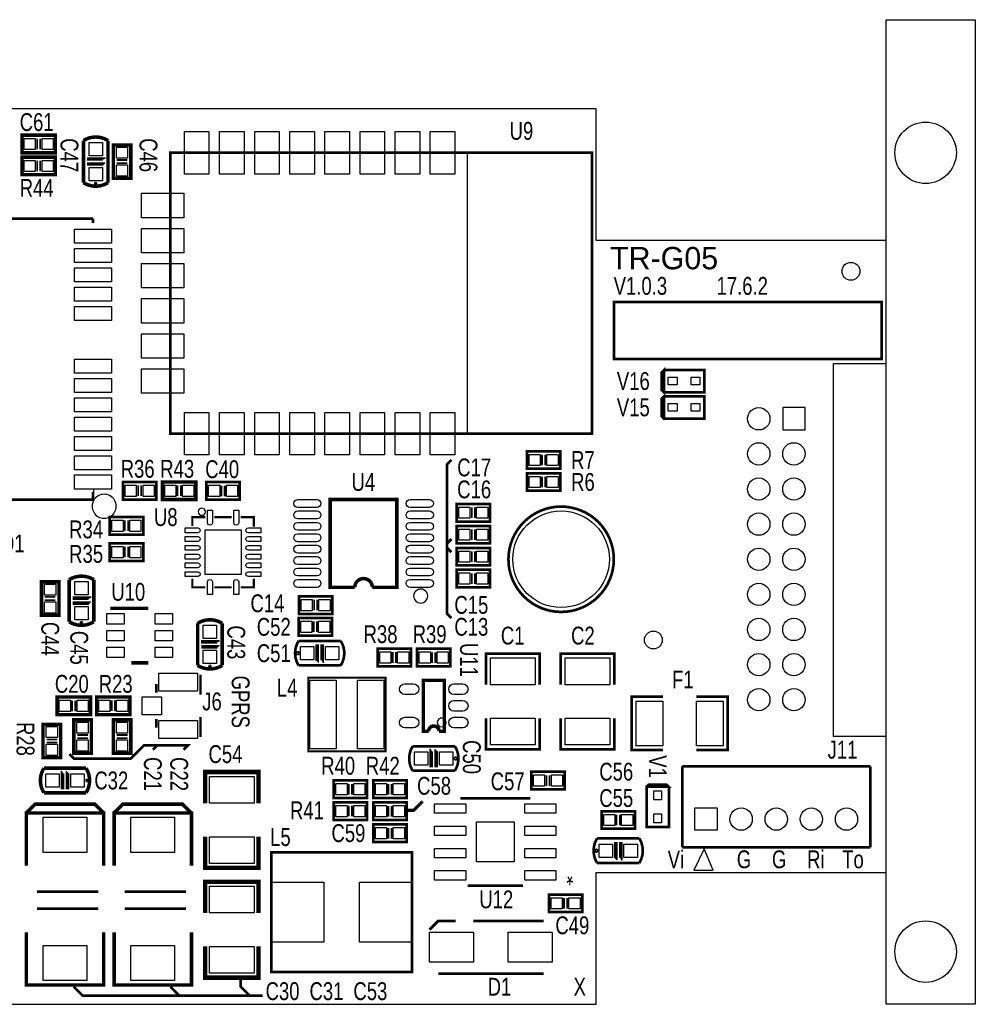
# Model space of a CAD drawing. Extents: x -712 to 3409, y 0 to 2208.
# Tile 2 of 2: x 1267 to 3409, y 0 to 2208. Entities that reach past the tile are written whole.
import ezdxf
from ezdxf.enums import TextEntityAlignment as Align

# ---------------------------------------------------------------- set-up
doc = ezdxf.new("R2010")
doc.units = 0
for name, color, linetype in [('BG_OUTLINE', 254, 'CONTINUOUS'), ('BG_SILKSCREEN_TOP', 85, 'CONTINUOUS'), ('PG_SILKSCREEN_TOP', 85, 'CONTINUOUS'), ('PIN_TOP', 80, 'CONTINUOUS'), ('RD_SILKSCREEN_TOP', 142, 'CONTINUOUS')]:
    doc.layers.add(name, color=color, linetype=linetype)

msp = doc.modelspace()

# ---------------------------------------------------------------- linework, layer by layer
at = {"layer": 'BG_OUTLINE'}
for points in [[(3208.818, 2008), (3208.818, 2208), (3408.818, 2208), (3408.818, 492.15)], [(3208.818, 1417.392), (3208.818, 1712.682), (2559.18, 1712.682), (2559.18, 2007.972), (0, 2007.972), (0, 1998.129)], [(3408.818, 492.15), (3408.818, 0), (3208.818, 0), (3208.818, 2008)], [(3090.702, 600.423), (3090.702, 1437.078)], [(3090.702, 1437.078), (3208.818, 1437.078)], [(2559.055, 295.276), (3208.804, 295.276), (3208.818, 295.29), (3208.818, 659.481)], [(3208.818, 600.423), (3090.702, 600.423)], [(0, 0), (2559.055, 0), (2559.055, 295.276)]]:
    msp.add_lwpolyline(points, dxfattribs=at)
at = {"layer": 'BG_SILKSCREEN_TOP'}
for points, const_width in [([(2598.552, 1574.88), (2598.552, 1446.921), (3198.975, 1446.921), (3198.975, 1574.88), (2598.552, 1574.88)], 6), ([(2234.361, 1220.532), (2224.518, 1210.689), (2224.518, 876.027), (2234.361, 866.184)], 6), ([(2224.518, 1033.515), (2234.361, 1043.358)], 6), ([(2224.518, 1023.672), (2234.361, 1013.829)], 6), ([(1378.02, 561.051), (1387.863, 551.208), (1515.822, 551.208), (1545.351, 580.737), (1643.781, 580.737), (1633.938, 570.894)], 6), ([(1574.88, 580.737), (1565.037, 570.894)], 6), ([(2170, 455), (2150, 435), (2135, 435)], 7), ([(1781.583, 19.686), (1761.897, 39.372), (1761.897, 59.058)], 6), ([(1811.112, 19.686), (1407.549, 19.686), (1387.863, 39.372)], 6), ([(1643.781, 19.686), (1624.095, 19.686), (1604.409, 39.372)], 6)]:
    msp.add_lwpolyline(points, dxfattribs=dict(at, const_width=const_width))
at = {"layer": 'PG_SILKSCREEN_TOP'}
for points, const_width in [([(1271.717, 1909.543), (1346.521, 1909.543), (1346.521, 1948.913), (1271.717, 1948.913), (1271.717, 1909.543)], 7.874), ([(1305.576, 1917.417), (1305.576, 1941.433)], 3.937), ([(1312.662, 1917.417), (1312.662, 1941.433)], 3.937), ([(1409.409, 1842.563), (1409.409, 1936.965)], 7.902), ([(1464.606, 1842.563), (1464.606, 1936.965)], 7.902), ([(1515.748, 1852.362), (1515.748, 1927.165), (1476.378, 1927.165), (1476.378, 1852.362), (1515.748, 1852.362)], 7.874), ([(1271.717, 1860.328), (1346.521, 1860.328), (1346.521, 1899.698), (1271.717, 1899.698), (1271.717, 1860.328)], 7.874), ([(1417.307, 1895.465), (1455.909, 1895.465), (1456.008, 1895.264)], 7.902), ([(1604.331, 1909.449), (1604.331, 1279.528), (2549.213, 1279.528), (2549.213, 1909.449), (1604.331, 1909.449)], 6), ([(1305.576, 1868.202), (1305.576, 1892.218)], 3.937), ([(1312.662, 1868.202), (1312.662, 1892.218)], 3.937), ([(1417.409, 1884.264), (1456.008, 1884.264), (1456.106, 1884.165)], 7.902), ([(1507.874, 1893.307), (1483.858, 1893.307)], 3.937), ([(1507.874, 1886.22), (1483.858, 1886.22)], 3.937), ([(1431.102, 1761.811), (950.787, 1761.811), (950.787, 1751.85), (950.945, 1751.85)], 6), ([(1430.945, 1761.85), (1430.945, 1751.85)], 6), ([(2711.04, 1422.706), (2801.04, 1422.706), (2801.04, 1372.706), (2711.04, 1372.706), (2711.04, 1422.706), (2706.04, 1417.706), (2706.04, 1377.706), (2711.04, 1372.706)], 6), ([(2711.04, 1363.648), (2801.04, 1363.648), (2801.04, 1313.648), (2711.04, 1313.648), (2711.04, 1363.648), (2706.04, 1358.648), (2706.04, 1318.648), (2711.04, 1313.648)], 6), ([(2403.663, 1200.847), (2478.466, 1200.847), (2478.466, 1240.217), (2403.663, 1240.217), (2403.663, 1200.847)], 6), ([(2437.522, 1208.721), (2437.522, 1232.737)], 3.937), ([(2444.608, 1208.721), (2444.608, 1232.737)], 3.937), ([(2403.663, 1151.632), (2478.466, 1151.632), (2478.466, 1191.002), (2403.663, 1191.002), (2403.663, 1151.632)], 6), ([(1498.106, 1131.946), (1572.909, 1131.946), (1572.909, 1171.316), (1498.106, 1171.316), (1498.106, 1131.946)], 6), ([(1586.693, 1131.946), (1661.497, 1131.946), (1661.497, 1171.316), (1586.693, 1171.316), (1586.693, 1131.946)], 7.874), ([(1759.843, 1171.259), (1685.04, 1171.259), (1685.04, 1131.889), (1759.843, 1131.889), (1759.843, 1171.259)], 6), ([(2437.522, 1159.506), (2437.522, 1183.522)], 3.937), ([(2444.608, 1159.506), (2444.608, 1183.522)], 3.937), ([(1430.945, 1151.85), (1431.102, 1151.85), (1431.102, 1131.89), (950.787, 1131.89), (950.787, 1151.85), (950.945, 1151.85)], 6), ([(1531.964, 1139.82), (1531.964, 1163.835)], 3.937), ([(1539.05, 1139.82), (1539.05, 1163.835)], 3.937), ([(1620.552, 1139.82), (1620.552, 1163.836)], 3.937), ([(1627.638, 1139.82), (1627.638, 1163.836)], 3.937), ([(1718.898, 1163.385), (1718.898, 1139.37)], 3.937), ([(1725.985, 1163.385), (1725.985, 1139.37)], 3.937), ([(2017.717, 935.039), (1962.598, 935.039), (1962.598, 1131.89), (2112.205, 1131.89), (2112.205, 935.039), (2057.087, 935.039)], 7.874), ([(2246.064, 1082.677), (2320.867, 1082.677), (2320.867, 1122.047), (2246.064, 1122.047), (2246.064, 1082.677)], 6), ([(2279.922, 1090.551), (2279.922, 1114.567)], 3.937), ([(2287.009, 1090.551), (2287.009, 1114.567)], 3.937), ([(1468.577, 1053.202), (1543.38, 1053.202), (1543.38, 1092.572), (1468.577, 1092.572), (1468.577, 1053.202)], 6), ([(1502.435, 1061.076), (1502.435, 1085.092)], 3.937), ([(1509.521, 1061.076), (1509.521, 1085.092)], 3.937), ([(1653.543, 1072.834), (1653.543, 1092.519), (1683.071, 1092.519)], 4.921), ([(1742.126, 1092.519), (1702.756, 1092.519)], 4.921), ([(1791.339, 1070.866), (1791.339, 1092.519), (1761.811, 1092.519)], 4.921), ([(2246.064, 1033.465), (2320.867, 1033.465), (2320.867, 1072.835), (2246.064, 1072.835), (2246.064, 1033.465)], 6), ([(2279.922, 1041.339), (2279.922, 1065.354)], 3.937), ([(2287.009, 1041.339), (2287.009, 1065.354)], 3.937), ([(1468.577, 994.143), (1543.38, 994.143), (1543.38, 1033.514), (1468.577, 1033.514), (1468.577, 994.143)], 6), ([(1502.435, 1002.018), (1502.435, 1026.033)], 3.937), ([(1509.521, 1002.018), (1509.521, 1026.033)], 3.937), ([(2246.064, 984.252), (2320.867, 984.252), (2320.867, 1023.622), (2246.064, 1023.622), (2246.064, 984.252)], 6), ([(2279.922, 992.126), (2279.922, 1016.142)], 3.937), ([(2287.009, 992.126), (2287.009, 1016.142)], 3.937), ([(2320.867, 974.409), (2246.064, 974.409), (2246.064, 935.039), (2320.867, 935.039), (2320.867, 974.409)], 6), ([(1354.685, 872.599), (1354.685, 947.402), (1315.315, 947.402), (1315.315, 872.599), (1354.685, 872.599)], 7.874), ([(1377.402, 857.799), (1377.402, 952.201)], 7.902), ([(1432.599, 857.799), (1432.599, 952.201)], 7.902), ([(1683.071, 935.039), (1653.543, 935.039), (1653.543, 954.724)], 4.921), ([(1791.339, 954.724), (1791.339, 935.039), (1761.811, 935.039)], 4.921), ([(2279.922, 966.535), (2279.922, 942.52)], 3.937), ([(2287.009, 966.535), (2287.009, 942.52)], 3.937), ([(1742.126, 935.039), (1702.756, 935.039)], 4.921), ([(1346.811, 913.544), (1322.796, 913.544)], 3.937), ([(1346.811, 906.457), (1322.796, 906.457)], 3.937), ([(1385.3, 910.701), (1423.902, 910.701), (1424.001, 910.5)], 7.902), ([(1892.598, 875.315), (1967.402, 875.315), (1967.402, 914.685), (1892.598, 914.685), (1892.598, 875.315)], 6), ([(1926.457, 883.189), (1926.457, 907.205)], 3.937), ([(1933.543, 883.189), (1933.543, 907.205)], 3.937), ([(1385.402, 899.5), (1424.001, 899.5), (1424.099, 899.401)], 7.902), ([(1469.562, 887.837), (1555.192, 887.837)], 7.874), ([(1891.732, 826.772), (1966.535, 826.772), (1966.535, 866.142), (1891.732, 866.142), (1891.732, 826.772)], 6), ([(1665.397, 759.926), (1665.397, 854.327)], 7.902), ([(1720.594, 759.926), (1720.594, 854.327)], 7.902), ([(1925.591, 834.646), (1925.591, 858.661)], 3.937), ([(1932.677, 834.646), (1932.677, 858.661)], 3.937), ([(1891.87, 815.038), (1986.272, 815.038)], 6), ([(1673.295, 812.827), (1711.897, 812.827), (1711.996, 812.627)], 7.902), ([(1673.397, 801.627), (1711.996, 801.627), (1712.094, 801.528)], 7.902), ([(1933.571, 807.038), (1933.571, 768.44), (1933.472, 768.341)], 7.902), ([(1944.772, 807.14), (1944.772, 768.538), (1944.571, 768.44)], 7.902), ([(2068.898, 757.874), (2143.701, 757.874), (2143.701, 797.244), (2068.898, 797.244), (2068.898, 757.874)], 6), ([(2232.283, 797.244), (2157.48, 797.244), (2157.48, 757.874), (2232.283, 757.874), (2232.283, 797.244)], 6), ([(2102.756, 765.748), (2102.756, 789.764)], 3.937), ([(2109.843, 765.748), (2109.843, 789.764)], 3.937), ([(2191.339, 789.37), (2191.339, 765.354)], 3.937), ([(2198.425, 789.37), (2198.425, 765.354)], 3.937), ([(2312.047, 716.634), (2312.047, 786.634), (2432.047, 786.634), (2432.047, 716.634)], 6), ([(2479.37, 716.634), (2479.37, 786.634), (2599.37, 786.634), (2599.37, 716.634)], 6), ([(1516.806, 765.789), (1555.192, 765.789)], 7.874), ([(1891.87, 759.841), (1986.272, 759.841)], 6), ([(1671.909, 694.291), (1671.909, 739.291)], 5.906), ([(2086.614, 732.677), (1913.386, 732.677), (1913.386, 567.323), (2086.614, 567.323), (2086.614, 732.677)], 4.724), ([(2183.071, 612.205), (2171.26, 612.205), (2171.26, 726.378), (2218.504, 726.378), (2218.504, 612.205), (2206.693, 612.205)], 7.874), ([(1572.696, 718.504), (1572.696, 698.819)], 5.906), ([(1425.197, 688.976), (1350.394, 688.976), (1350.394, 649.606), (1425.197, 649.606), (1425.197, 688.976)], 7.874), ([(1438.976, 649.606), (1513.78, 649.606), (1513.78, 688.976), (1438.976, 688.976), (1438.976, 649.606)], 7.874), ([(2708.697, 569.952), (2638.697, 569.952), (2638.697, 689.952), (2708.697, 689.952)], 6), ([(2783.697, 689.952), (2853.697, 689.952), (2853.697, 569.952), (2783.697, 569.952)], 6), ([(1384.252, 681.102), (1384.252, 657.087)], 3.937), ([(1391.339, 681.102), (1391.339, 657.087)], 3.937), ([(1472.835, 657.48), (1472.835, 681.496)], 3.937), ([(1479.921, 657.48), (1479.921, 681.496)], 3.937), ([(1387.795, 637.795), (1387.795, 562.992), (1427.165, 562.992), (1427.165, 637.795), (1387.795, 637.795)], 7.874), ([(1476.378, 637.795), (1476.378, 562.992), (1515.748, 562.992), (1515.748, 637.795), (1476.378, 637.795)], 7.874), ([(1572.696, 620.078), (1572.696, 639.763)], 5.906), ([(1671.909, 599.291), (1671.909, 644.291)], 5.906), ([(2432.047, 641.634), (2432.047, 571.634), (2312.047, 571.634), (2312.047, 641.634)], 6), ([(2599.37, 641.634), (2599.37, 571.634), (2479.37, 571.634), (2479.37, 641.634)], 6), ([(1318.898, 627.953), (1318.898, 553.15), (1358.268, 553.15), (1358.268, 627.953), (1318.898, 627.953)], 7.874), ([(1395.669, 603.937), (1419.685, 603.937)], 3.937), ([(1395.669, 596.85), (1419.685, 596.85)], 3.937), ([(1484.252, 603.937), (1508.268, 603.937)], 3.937), ([(1484.252, 596.85), (1508.268, 596.85)], 3.937), ([(1326.772, 594.094), (1350.787, 594.094)], 3.937), ([(1326.772, 587.008), (1350.787, 587.008)], 3.937), ([(2242.083, 578.78), (2147.681, 578.78)], 6), ([(2189.181, 531.48), (2189.181, 570.083), (2189.382, 570.181)], 7.902), ([(2200.382, 531.583), (2200.382, 570.181), (2200.48, 570.28)], 7.902), ([(1415.311, 529.567), (1320.909, 529.567)], 7.902), ([(2751.969, 533.465), (2751.969, 352.362)], 6), ([(3173.228, 533.465), (2751.969, 533.465)], 6), ([(3173.228, 352.362), (3173.228, 533.465)], 6), ([(1362.409, 482.268), (1362.409, 520.87), (1362.61, 520.969)], 7.902), ([(1373.61, 482.37), (1373.61, 520.969), (1373.709, 521.067)], 7.902), ([(1682.126, 450.886), (1682.126, 520.886), (1802.126, 520.886), (1802.126, 450.886)], 10), ([(2242.083, 523.583), (2147.681, 523.583)], 6), ([(2488.31, 521.678), (2413.507, 521.678), (2413.507, 482.308), (2488.31, 482.308), (2488.31, 521.678)], 6), ([(2447.365, 513.804), (2447.365, 489.788)], 3.937), ([(2454.451, 513.804), (2454.451, 489.788)], 3.937), ([(2045.374, 501.992), (1970.571, 501.992), (1970.571, 462.622), (2045.374, 462.622), (2045.374, 501.992)], 6), ([(2004.429, 494.118), (2004.429, 470.102)], 3.937), ([(2011.515, 494.118), (2011.515, 470.102)], 3.937), ([(2133.961, 501.992), (2059.158, 501.992), (2059.158, 462.622), (2133.961, 462.622), (2133.961, 501.992)], 6), ([(2093.017, 494.118), (2093.017, 470.102)], 3.937), ([(2100.103, 494.118), (2100.103, 470.102)], 3.937), ([(2721.85, 487.913), (2721.85, 397.913), (2671.85, 397.913), (2671.85, 487.913), (2721.85, 487.913), (2716.85, 492.913), (2676.85, 492.913), (2671.85, 487.913)], 5.906), ([(1415.311, 474.37), (1320.909, 474.37)], 7.902), ([(2411.291, 462.191), (2254.291, 462.191)], 6), ([(2394.872, 462.191), (2270.71, 462.191)], 6), ([(1281.512, 429.122), (1301.209, 448.819), (1435.012, 448.819), (1454.709, 429.122)], 7.902), ([(1478.362, 429.122), (1498.059, 448.819), (1631.862, 448.819), (1651.559, 429.122)], 7.902), ([(1970.57, 413.407), (2045.373, 413.407), (2045.373, 452.777), (1970.57, 452.777), (1970.57, 413.407)], 6), ([(2004.428, 421.281), (2004.428, 445.296)], 3.937), ([(2011.515, 421.281), (2011.515, 445.296)], 3.937), ([(2133.961, 452.777), (2059.158, 452.777), (2059.158, 413.407), (2133.961, 413.407), (2133.961, 452.777)], 6), ([(2093.016, 444.903), (2093.016, 420.887)], 3.937), ([(2100.103, 444.903), (2100.103, 420.887)], 3.937), ([(1281.512, 311.02), (1281.512, 429.122), (1454.709, 429.122), (1454.709, 311.02)], 7.902), ([(1478.362, 311.02), (1478.362, 429.122), (1651.559, 429.122), (1651.559, 311.02)], 7.902), ([(2570.866, 393.701), (2645.669, 393.701), (2645.669, 433.071), (2570.866, 433.071), (2570.866, 393.701)], 6), ([(2604.724, 401.575), (2604.724, 425.591)], 3.937), ([(2611.811, 401.575), (2611.811, 425.591)], 3.937), ([(2133.96, 403.562), (2059.157, 403.562), (2059.157, 364.192), (2133.96, 364.192), (2133.96, 403.562)], 6), ([(2093.015, 395.688), (2093.015, 371.673)], 3.937), ([(2100.102, 395.688), (2100.102, 371.673)], 3.937), ([(1802.126, 375.886), (1802.126, 305.886), (1682.126, 305.886), (1682.126, 375.886)], 10), ([(2561.067, 372.087), (2655.469, 372.087)], 6), ([(2602.768, 364.087), (2602.768, 325.488), (2602.669, 325.39)], 7.902), ([(2613.969, 364.189), (2613.969, 325.587), (2613.768, 325.488)], 7.902), ([(2751.969, 352.362), (3173.228, 352.362)], 6), ([(2145.786, 340.605), (1830.786, 340.605), (1830.786, 72.801), (2145.786, 72.801), (2145.786, 340.605)], 6), ([(2561.067, 316.89), (2655.469, 316.89)], 6), ([(1682.126, 204.823), (1682.126, 274.823), (1802.126, 274.823), (1802.126, 204.823)], 10), ([(2270.71, 266.191), (2394.872, 266.191)], 6), ([(1442.512, 252.72), (1305.11, 252.72)], 6), ([(1639.362, 252.72), (1501.961, 252.72)], 6), ([(2527.68, 246.074), (2452.877, 246.074), (2452.877, 206.704), (2527.68, 206.704), (2527.68, 246.074)], 6), ([(2486.735, 238.2), (2486.735, 214.185)], 3.937), ([(2493.822, 238.2), (2493.822, 214.185)], 3.937), ([(1442.512, 214.52), (1305.11, 214.52)], 6), ([(1639.362, 214.52), (1501.961, 214.52)], 6), ([(2244.208, 187.014), (2204.838, 187.014), (2185.153, 167.329)], 6), ([(2441.058, 187.014), (2283.578, 187.014)], 6), ([(1454.709, 161.421), (1454.709, 43.319), (1281.512, 43.319), (1281.512, 161.421)], 7.902), ([(1651.559, 161.421), (1651.559, 43.319), (1478.362, 43.319), (1478.362, 161.421)], 7.902), ([(1802.126, 129.823), (1802.126, 59.823), (1682.126, 59.823), (1682.126, 129.823)], 10), ([(2204.838, 68.904), (2441.058, 68.904)], 6)]:
    msp.add_lwpolyline(points, dxfattribs=dict(at, const_width=const_width))
for points, const_width in [([(1409.409, 1936.965, -0.286297), (1464.606, 1936.965)], 7.902), ([(1409.409, 1842.563, 0.286299), (1464.606, 1842.563)], 7.902), ([(1439.008, 1840.551, 1.000091), (1435.008, 1840.551, 0.999909), (1439.008, 1840.551)], 3.902), ([(2598.429, 998, 1), (2362.211, 998, 1), (2598.429, 998)], 6), ([(1377.402, 952.201, -0.286298), (1432.599, 952.201)], 7.902), ([(2017.717, 935.039, -1.000019), (2057.087, 935.039)], 7.874), ([(1377.402, 857.799, 0.286299), (1432.599, 857.799)], 7.902), ([(1665.397, 854.327, -0.286301), (1720.594, 854.327)], 7.902), ([(1407.001, 855.787, 1.000102), (1403, 855.787, 0.999898), (1407.001, 855.787)], 3.902), ([(1891.87, 815.038, 0.286299), (1891.87, 759.841)], 6), ([(1986.272, 815.038, -0.286298), (1986.272, 759.841)], 6), ([(1891.858, 787.44, 1.000037), (1887.859, 787.439, 0.999963), (1891.858, 787.44)], 6), ([(1665.397, 759.926, 0.286299), (1720.594, 759.926)], 7.902), ([(1694.996, 757.914, 1.000047), (1690.995, 757.914, 0.999953), (1694.996, 757.914)], 3.902), ([(2206.693, 612.205, 0.999977), (2183.071, 612.205)], 7.874), ([(2147.681, 523.583, -0.286299), (2147.681, 578.78)], 6), ([(2242.083, 523.583, 0.286298), (2242.083, 578.78)], 6), ([(2246.094, 551.181, 1.000051), (2242.095, 551.181, 0.999949), (2246.094, 551.181)], 6), ([(1320.909, 474.37, -0.286297), (1320.909, 529.567)], 7.902), ([(1415.311, 474.37, 0.286299), (1415.311, 529.567)], 7.902), ([(1419.323, 501.969, 1.000002), (1415.323, 501.968, 0.999998), (1419.323, 501.969)], 3.902), ([(2561.067, 372.087, 0.286299), (2561.067, 316.89)], 6), ([(2655.469, 372.087, -0.286297), (2655.469, 316.89)], 6), ([(2561.055, 344.488, 1.000094), (2557.055, 344.488, 0.999906), (2561.055, 344.488)], 6)]:
    msp.add_lwpolyline(points, format="xyb", dxfattribs=dict(at, const_width=const_width))
for points in [[(2549.213, 1909.449), (2269.685, 1909.449), (2269.685, 1279.528), (2549.213, 1279.528)], [(2777.559, 301.181), (2820.866, 301.181), (2801.181, 348.425)]]:
    msp.add_lwpolyline(points, close=True, dxfattribs=at)
for points in [[(1482.874, 1116.85, 1), (1429.0158, 1116.8508, 1)], [(1682.996, 1104.732, 1), (1666.7599, 1104.7316, 1)], [(2181.209, 915.399, 1), (2149.712, 915.3998, 1)], [(2222.441, 631.89, 1), (2202.7559, 631.8895, 1)]]:
    msp.add_lwpolyline(points, format="xyb", close=True, dxfattribs=at)
at = {"layer": 'PIN_TOP'}
for points in [[(1635.886, 1956.949), (1690.886, 1956.949), (1690.886, 1861.949), (1635.886, 1861.949)], [(1714.626, 1956.949), (1769.626, 1956.949), (1769.626, 1861.949), (1714.626, 1861.949)], [(1793.366, 1956.949), (1848.366, 1956.949), (1848.366, 1861.949), (1793.366, 1861.949)], [(1872.107, 1956.949), (1927.107, 1956.949), (1927.107, 1861.949), (1872.107, 1861.949)], [(1950.847, 1956.949), (2005.847, 1956.949), (2005.847, 1861.949), (1950.847, 1861.949)], [(2029.587, 1956.949), (2084.587, 1956.949), (2084.587, 1861.949), (2029.587, 1861.949)], [(2108.327, 1956.949), (2163.327, 1956.949), (2163.327, 1861.949), (2108.327, 1861.949)], [(2187.067, 1956.949), (2242.067, 1956.949), (2242.067, 1861.949), (2187.067, 1861.949)], [(1276.619, 1916.728), (1276.619, 1941.728), (1301.619, 1941.728), (1301.619, 1916.728)], [(1316.619, 1916.728), (1316.619, 1941.728), (1341.619, 1941.728), (1341.619, 1916.728)], [(1452.008, 1902.764), (1422.008, 1902.764), (1422.008, 1932.764), (1452.008, 1932.764)], [(1508.563, 1897.264), (1483.563, 1897.264), (1483.563, 1922.264), (1508.563, 1922.264)], [(1276.619, 1867.513), (1276.619, 1892.513), (1301.619, 1892.513), (1301.619, 1867.513)], [(1316.619, 1867.513), (1316.619, 1892.513), (1341.619, 1892.513), (1341.619, 1867.513)], [(1508.563, 1857.264), (1483.563, 1857.264), (1483.563, 1882.264), (1508.563, 1882.264)], [(1452.008, 1846.764), (1422.008, 1846.764), (1422.008, 1876.764), (1452.008, 1876.764)], [(1539.311, 1763.838), (1539.311, 1818.838), (1634.311, 1818.838), (1634.311, 1763.838)], [(1389.7635, 1738.189), (1472.4405, 1738.189), (1472.4405, 1706.693), (1389.7635, 1706.693)], [(1539.311, 1685.098), (1539.311, 1740.098), (1634.311, 1740.098), (1634.311, 1685.098)], [(1389.7635, 1694.881), (1472.4405, 1694.881), (1472.4405, 1663.385), (1389.7635, 1663.385)], [(1539.311, 1606.358), (1539.311, 1661.358), (1634.311, 1661.358), (1634.311, 1606.358)], [(1389.7635, 1651.574), (1472.4405, 1651.574), (1472.4405, 1620.078), (1389.7635, 1620.078)], [(1389.7635, 1608.267), (1472.4405, 1608.267), (1472.4405, 1576.771), (1389.7635, 1576.771)], [(1634.311, 1582.618), (1634.311, 1527.618), (1539.311, 1527.618), (1539.311, 1582.618)], [(1389.7635, 1564.96), (1472.4405, 1564.96), (1472.4405, 1533.464), (1389.7635, 1533.464)], [(1634.311, 1503.878), (1634.311, 1448.878), (1539.311, 1448.878), (1539.311, 1503.878)], [(1389.7635, 1446.85), (1472.4405, 1446.85), (1472.4405, 1415.354), (1389.7635, 1415.354)], [(1634.311, 1425.138), (1634.311, 1370.138), (1539.311, 1370.138), (1539.311, 1425.138)], [(1389.7635, 1403.543), (1472.4405, 1403.543), (1472.4405, 1372.047), (1389.7635, 1372.047)], [(2720.449, 1389.206), (2720.449, 1406.206), (2740.449, 1406.206), (2740.449, 1389.206)], [(2771.631, 1389.206), (2771.631, 1406.206), (2791.631, 1406.206), (2791.631, 1389.206)], [(1389.7635, 1360.236), (1472.4405, 1360.236), (1472.4405, 1328.74), (1389.7635, 1328.74)], [(2720.449, 1330.148), (2720.449, 1347.148), (2740.449, 1347.148), (2740.449, 1330.148)], [(2771.631, 1330.148), (2771.631, 1347.148), (2791.631, 1347.148), (2791.631, 1330.148)], [(1635.886, 1327.027), (1690.886, 1327.027), (1690.886, 1232.027), (1635.886, 1232.027)], [(1714.626, 1327.027), (1769.626, 1327.027), (1769.626, 1232.027), (1714.626, 1232.027)], [(1793.366, 1327.027), (1848.366, 1327.027), (1848.366, 1232.027), (1793.366, 1232.027)], [(1872.107, 1327.027), (1927.107, 1327.027), (1927.107, 1232.027), (1872.107, 1232.027)], [(1950.847, 1327.027), (2005.847, 1327.027), (2005.847, 1232.027), (1950.847, 1232.027)], [(2029.587, 1327.027), (2084.587, 1327.027), (2084.587, 1232.027), (2029.587, 1232.027)], [(2108.327, 1327.027), (2163.327, 1327.027), (2163.327, 1232.027), (2108.327, 1232.027)], [(2187.067, 1327.027), (2242.067, 1327.027), (2242.067, 1232.027), (2187.067, 1232.027)], [(3027.092, 1288), (3027.092, 1338), (2977.092, 1338), (2977.092, 1288)], [(1389.7635, 1316.929), (1472.4405, 1316.929), (1472.4405, 1285.433), (1389.7635, 1285.433)], [(1389.7635, 1273.622), (1472.4405, 1273.622), (1472.4405, 1242.126), (1389.7635, 1242.126)], [(1389.7635, 1230.315), (1472.4405, 1230.315), (1472.4405, 1198.819), (1389.7635, 1198.819)], [(2408.565, 1208.032), (2408.565, 1233.032), (2433.565, 1233.032), (2433.565, 1208.032)], [(2448.565, 1208.032), (2448.565, 1233.032), (2473.565, 1233.032), (2473.565, 1208.032)], [(1389.7635, 1187.007), (1472.4405, 1187.007), (1472.4405, 1155.511), (1389.7635, 1155.511)], [(2408.565, 1158.817), (2408.565, 1183.817), (2433.565, 1183.817), (2433.565, 1158.817)], [(2448.565, 1158.817), (2448.565, 1183.817), (2473.565, 1183.817), (2473.565, 1158.817)], [(1503.007, 1139.131), (1503.007, 1164.131), (1528.007, 1164.131), (1528.007, 1139.131)], [(1543.007, 1139.131), (1543.007, 1164.131), (1568.007, 1164.131), (1568.007, 1139.131)], [(1591.595, 1139.131), (1591.595, 1164.131), (1616.595, 1164.131), (1616.595, 1139.131)], [(1631.595, 1139.131), (1631.595, 1164.131), (1656.595, 1164.131), (1656.595, 1139.131)], [(1714.941, 1164.074), (1714.941, 1139.074), (1689.941, 1139.074), (1689.941, 1164.074)], [(1754.941, 1164.074), (1754.941, 1139.074), (1729.941, 1139.074), (1729.941, 1164.074)], [(2250.966, 1089.862), (2250.966, 1114.862), (2275.966, 1114.862), (2275.966, 1089.862)], [(2290.966, 1089.862), (2290.966, 1114.862), (2315.966, 1114.862), (2315.966, 1089.862)], [(1473.478, 1060.387), (1473.478, 1085.387), (1498.478, 1085.387), (1498.478, 1060.387)], [(1513.478, 1060.387), (1513.478, 1085.387), (1538.478, 1085.387), (1538.478, 1060.387)], [(1682.086, 963.582), (1682.086, 1063.976), (1762.795, 1063.976), (1762.795, 963.582)], [(2250.966, 1040.65), (2250.966, 1065.65), (2275.966, 1065.65), (2275.966, 1040.65)], [(2290.966, 1040.65), (2290.966, 1065.65), (2315.966, 1065.65), (2315.966, 1040.65)], [(1473.478, 1001.329), (1473.478, 1026.329), (1498.478, 1026.329), (1498.478, 1001.329)], [(1513.478, 1001.329), (1513.478, 1026.329), (1538.478, 1026.329), (1538.478, 1001.329)], [(2250.966, 991.437), (2250.966, 1016.437), (2275.966, 1016.437), (2275.966, 991.437)], [(2290.966, 991.437), (2290.966, 1016.437), (2315.966, 1016.437), (2315.966, 991.437)], [(2275.966, 967.224), (2275.966, 942.224), (2250.966, 942.224), (2250.966, 967.224)], [(2315.966, 967.224), (2315.966, 942.224), (2290.966, 942.224), (2290.966, 967.224)], [(1347.5, 917.501), (1322.5, 917.501), (1322.5, 942.501), (1347.5, 942.501)], [(1420.001, 918), (1390.001, 918), (1390.001, 948), (1420.001, 948)], [(1897.5, 882.5), (1897.5, 907.5), (1922.5, 907.5), (1922.5, 882.5)], [(1937.5, 882.5), (1937.5, 907.5), (1962.5, 907.5), (1962.5, 882.5)], [(1347.5, 877.501), (1322.5, 877.501), (1322.5, 902.501), (1347.5, 902.501)], [(1420.001, 862), (1390.001, 862), (1390.001, 892), (1420.001, 892)], [(1501.058, 852.404), (1461.688, 852.404), (1461.688, 876.026), (1501.058, 876.026)], [(1609.326, 852.404), (1569.956, 852.404), (1569.956, 876.026), (1609.326, 876.026)], [(1707.996, 820.127), (1677.996, 820.127), (1677.996, 850.127), (1707.996, 850.127)], [(1896.634, 833.957), (1896.634, 858.957), (1921.634, 858.957), (1921.634, 833.957)], [(1936.634, 833.957), (1936.634, 858.957), (1961.634, 858.957), (1961.634, 833.957)], [(1501.058, 815.002), (1461.688, 815.002), (1461.688, 838.624), (1501.058, 838.624)], [(1609.326, 815.002), (1569.956, 815.002), (1569.956, 838.624), (1609.326, 838.624)], [(1501.058, 777.6), (1461.688, 777.6), (1461.688, 801.222), (1501.058, 801.222)], [(1609.326, 777.6), (1569.956, 777.6), (1569.956, 801.222), (1609.326, 801.222)], [(1896.071, 772.44), (1896.071, 802.44), (1926.071, 802.44), (1926.071, 772.44)], [(1952.071, 772.44), (1952.071, 802.44), (1982.071, 802.44), (1982.071, 772.44)], [(1707.996, 764.127), (1677.996, 764.127), (1677.996, 794.127), (1707.996, 794.127)], [(2073.799, 765.059), (2073.799, 790.059), (2098.799, 790.059), (2098.799, 765.059)], [(2113.799, 765.059), (2113.799, 790.059), (2138.799, 790.059), (2138.799, 765.059)], [(2187.382, 790.059), (2187.382, 765.059), (2162.382, 765.059), (2162.382, 790.059)], [(2227.382, 790.059), (2227.382, 765.059), (2202.382, 765.059), (2202.382, 790.059)], [(2422.047, 716.634), (2322.047, 716.634), (2322.047, 776.634), (2422.047, 776.634)], [(2589.37, 716.634), (2489.37, 716.634), (2489.37, 776.634), (2589.37, 776.634)], [(1665.409, 742.441), (1665.409, 702.441), (1578.409, 702.441), (1578.409, 742.441)], [(1976.3775, 726.7715), (1976.3775, 573.2285), (1917.3225, 573.2285), (1917.3225, 726.7715)], [(2082.6775, 726.7715), (2082.6775, 573.2285), (2023.6225, 573.2285), (2023.6225, 726.7715)], [(1584.354, 689.291), (1584.354, 649.291), (1541.354, 649.291), (1541.354, 689.291)], [(1380.295, 681.791), (1380.295, 656.791), (1355.295, 656.791), (1355.295, 681.791)], [(1420.295, 681.791), (1420.295, 656.791), (1395.295, 656.791), (1395.295, 681.791)], [(1443.878, 656.791), (1443.878, 681.791), (1468.878, 681.791), (1468.878, 656.791)], [(1483.878, 656.791), (1483.878, 681.791), (1508.878, 681.791), (1508.878, 656.791)], [(2708.697, 679.952), (2708.697, 579.952), (2648.697, 579.952), (2648.697, 679.952)], [(2843.697, 679.952), (2843.697, 579.952), (2783.697, 579.952), (2783.697, 679.952)], [(2422.047, 581.634), (2322.047, 581.634), (2322.047, 641.634), (2422.047, 641.634)], [(2589.37, 581.634), (2489.37, 581.634), (2489.37, 641.634), (2589.37, 641.634)], [(1326.083, 623.051), (1351.083, 623.051), (1351.083, 598.051), (1326.083, 598.051)], [(1394.98, 632.894), (1419.98, 632.894), (1419.98, 607.894), (1394.98, 607.894)], [(1483.563, 632.894), (1508.563, 632.894), (1508.563, 607.894), (1483.563, 607.894)], [(1665.409, 636.141), (1665.409, 596.141), (1578.409, 596.141), (1578.409, 636.141)], [(1326.083, 583.051), (1351.083, 583.051), (1351.083, 558.051), (1326.083, 558.051)], [(1394.98, 592.894), (1419.98, 592.894), (1419.98, 567.894), (1394.98, 567.894)], [(1483.563, 592.894), (1508.563, 592.894), (1508.563, 567.894), (1483.563, 567.894)], [(2181.882, 566.181), (2181.882, 536.181), (2151.882, 536.181), (2151.882, 566.181)], [(2237.882, 566.181), (2237.882, 536.181), (2207.882, 536.181), (2207.882, 566.181)], [(1355.11, 516.969), (1355.11, 486.969), (1325.11, 486.969), (1325.11, 516.969)], [(1411.11, 516.969), (1411.11, 486.969), (1381.11, 486.969), (1381.11, 516.969)], [(1792.126, 450.886), (1692.126, 450.886), (1692.126, 510.886), (1792.126, 510.886)], [(2443.408, 514.493), (2443.408, 489.493), (2418.408, 489.493), (2418.408, 514.493)], [(2483.408, 514.493), (2483.408, 489.493), (2458.408, 489.493), (2458.408, 514.493)], [(2000.472, 494.807), (2000.472, 469.807), (1975.472, 469.807), (1975.472, 494.807)], [(2040.472, 494.807), (2040.472, 469.807), (2015.472, 469.807), (2015.472, 494.807)], [(2089.06, 494.807), (2089.06, 469.807), (2064.06, 469.807), (2064.06, 494.807)], [(2129.06, 494.807), (2129.06, 469.807), (2104.06, 469.807), (2104.06, 494.807)], [(2688.35, 478.504), (2705.35, 478.504), (2705.35, 458.504), (2688.35, 458.504)], [(1975.472, 420.592), (1975.472, 445.592), (2000.472, 445.592), (2000.472, 420.592)], [(2015.472, 420.592), (2015.472, 445.592), (2040.472, 445.592), (2040.472, 420.592)], [(2089.059, 445.592), (2089.059, 420.592), (2064.059, 420.592), (2064.059, 445.592)], [(2129.059, 445.592), (2129.059, 420.592), (2104.059, 420.592), (2104.059, 445.592)], [(2266.791, 449.691), (2266.791, 428.691), (2196.791, 428.691), (2196.791, 449.691)], [(2468.791, 449.691), (2468.791, 428.691), (2398.791, 428.691), (2398.791, 449.691)], [(2575.768, 400.886), (2575.768, 425.886), (2600.768, 425.886), (2600.768, 400.886)], [(2615.768, 400.886), (2615.768, 425.886), (2640.768, 425.886), (2640.768, 400.886)], [(2688.35, 427.322), (2705.35, 427.322), (2705.35, 407.322), (2688.35, 407.322)], [(2830.118, 390.354), (2780.118, 390.354), (2780.118, 440.354), (2830.118, 440.354)], [(1319.11, 419.421), (1417.11, 419.421), (1417.11, 340.421), (1319.11, 340.421)], [(1515.961, 419.421), (1613.961, 419.421), (1613.961, 340.421), (1515.961, 340.421)], [(2266.791, 399.691), (2266.791, 378.691), (2196.791, 378.691), (2196.791, 399.691)], [(2374.791, 409.191), (2374.791, 319.191), (2290.791, 319.191), (2290.791, 409.191)], [(2468.791, 399.691), (2468.791, 378.691), (2398.791, 378.691), (2398.791, 399.691)], [(1792.126, 315.886), (1692.126, 315.886), (1692.126, 375.886), (1792.126, 375.886)], [(2089.058, 396.377), (2089.058, 371.377), (2064.058, 371.377), (2064.058, 396.377)], [(2129.058, 396.377), (2129.058, 371.377), (2104.058, 371.377), (2104.058, 396.377)], [(2565.268, 329.488), (2565.268, 359.488), (2595.268, 359.488), (2595.268, 329.488)], [(2621.268, 329.488), (2621.268, 359.488), (2651.268, 359.488), (2651.268, 329.488)], [(2266.791, 349.691), (2266.791, 328.691), (2196.791, 328.691), (2196.791, 349.691)], [(2468.791, 349.691), (2468.791, 328.691), (2398.791, 328.691), (2398.791, 349.691)], [(2266.791, 299.691), (2266.791, 278.691), (2196.791, 278.691), (2196.791, 299.691)], [(2468.791, 299.691), (2468.791, 278.691), (2398.791, 278.691), (2398.791, 299.691)], [(1948.134, 274.203), (1948.134, 139.203), (1830.036, 139.203), (1830.036, 274.203)], [(2146.536, 274.203), (2146.536, 139.203), (2028.438, 139.203), (2028.438, 274.203)], [(1692.126, 264.823), (1792.126, 264.823), (1792.126, 204.823), (1692.126, 204.823)], [(2482.778, 238.889), (2482.778, 213.889), (2457.778, 213.889), (2457.778, 238.889)], [(2522.778, 238.889), (2522.778, 213.889), (2497.778, 213.889), (2497.778, 238.889)], [(2185.5465, 161.4235), (2283.9715, 161.4235), (2283.9715, 94.4945), (2185.5465, 94.4945)], [(2460.3495, 94.4945), (2361.9245, 94.4945), (2361.9245, 161.4235), (2460.3495, 161.4235)], [(1319.11, 132.019), (1417.11, 132.019), (1417.11, 53.019), (1319.11, 53.019)], [(1515.961, 132.019), (1613.961, 132.019), (1613.961, 53.019), (1515.961, 53.019)], [(1692.126, 129.823), (1792.126, 129.823), (1792.126, 69.823), (1692.126, 69.823)]]:
    msp.add_lwpolyline(points, close=True, dxfattribs=at)
for points in [[(1889.7685, 1131.8825), (1933.0675, 1131.8825, -1), (1933.0675, 1114.1815), (1889.7685, 1114.1815, -1)], [(2141.7365, 1131.8825), (2185.0355, 1131.8825, -1), (2185.0355, 1114.1815), (2141.7365, 1114.1815, -1)], [(1698.425, 1108.266), (1698.425, 1080.314, -1.000181), (1687.401, 1080.314), (1687.401, 1108.266)], [(1757.481, 1108.266), (1757.481, 1080.314, -1.000181), (1746.457, 1080.314), (1746.457, 1108.266)], [(1889.7685, 1106.2915), (1933.0675, 1106.2915, -1), (1933.0675, 1088.5905), (1889.7685, 1088.5905, -1)], [(2141.7365, 1106.2915), (2185.0355, 1106.2915, -1), (2185.0355, 1088.5905), (2141.7365, 1088.5905, -1)], [(1637.796, 1068.504), (1665.748, 1068.504, -1.000181), (1665.748, 1057.48), (1637.796, 1057.48)], [(1807.086, 1057.48), (1779.134, 1057.48, -1.000181), (1779.134, 1068.504), (1807.086, 1068.504)], [(1889.7685, 1080.7015), (1933.0675, 1080.7015, -1), (1933.0675, 1063.0005), (1889.7685, 1063.0005, -1)], [(2141.7365, 1080.7015), (2185.0355, 1080.7015, -1), (2185.0355, 1063.0005), (2141.7365, 1063.0005, -1)], [(1637.796, 1048.819), (1665.748, 1048.819, -1.000181), (1665.748, 1037.795), (1637.796, 1037.795)], [(1807.086, 1037.795), (1779.134, 1037.795, -1.000181), (1779.134, 1048.819), (1807.086, 1048.819)], [(1889.7685, 1055.1105), (1933.0675, 1055.1105, -1), (1933.0675, 1037.4095), (1889.7685, 1037.4095, -1)], [(2141.7365, 1055.1105), (2185.0355, 1055.1105, -1), (2185.0355, 1037.4095), (2141.7365, 1037.4095, -1)], [(1637.796, 1029.134), (1665.748, 1029.134, -1.000181), (1665.748, 1018.11), (1637.796, 1018.11)], [(1807.086, 1018.11), (1779.134, 1018.11, -1.000181), (1779.134, 1029.134), (1807.086, 1029.134)], [(1889.7685, 1029.5205), (1933.0675, 1029.5205, -1), (1933.0675, 1011.8195), (1889.7685, 1011.8195, -1)], [(2141.7365, 1029.5205), (2185.0355, 1029.5205, -1), (2185.0355, 1011.8195), (2141.7365, 1011.8195, -1)], [(1637.796, 1009.448), (1665.748, 1009.448, -1.000181), (1665.748, 998.424), (1637.796, 998.424)], [(1807.086, 998.424), (1779.134, 998.424, -1.000181), (1779.134, 1009.448), (1807.086, 1009.448)], [(1889.7685, 1003.9295), (1933.0675, 1003.9295, -1), (1933.0675, 986.2285), (1889.7685, 986.2285, -1)], [(2141.7365, 1003.9295), (2185.0355, 1003.9295, -1), (2185.0355, 986.2285), (2141.7365, 986.2285, -1)], [(1637.796, 989.763), (1665.748, 989.763, -1.000181), (1665.748, 978.739), (1637.796, 978.739)], [(1807.086, 978.739), (1779.134, 978.739, -1.000181), (1779.134, 989.763), (1807.086, 989.763)], [(1889.7685, 978.3395), (1933.0675, 978.3395, -1), (1933.0675, 960.6385), (1889.7685, 960.6385, -1)], [(2141.7365, 978.3395), (2185.0355, 978.3395, -1), (2185.0355, 960.6385), (2141.7365, 960.6385, -1)], [(1637.796, 970.078), (1665.748, 970.078, -1.000181), (1665.748, 959.054), (1637.796, 959.054)], [(1687.401, 919.292), (1687.401, 947.244, -1.000181), (1698.425, 947.244), (1698.425, 919.292)], [(1746.457, 919.292), (1746.457, 947.244, -1.000181), (1757.481, 947.244), (1757.481, 919.292)], [(1807.086, 959.054), (1779.134, 959.054, -1.000181), (1779.134, 970.078), (1807.086, 970.078)], [(1889.7685, 952.7485), (1933.0675, 952.7485, -1), (1933.0675, 935.0475), (1889.7685, 935.0475, -1)], [(2141.7365, 952.7485), (2185.0355, 952.7485, -1), (2185.0355, 935.0475), (2141.7365, 935.0475, -1)], [(2129.9215, 718.504), (2149.6065, 718.504, -1), (2149.6065, 694.882), (2129.9215, 694.882, -1)], [(2240.1575, 718.504), (2259.8425, 718.504, -1), (2259.8425, 694.882), (2240.1575, 694.882, -1)], [(2240.1575, 681.102), (2259.8425, 681.102, -1), (2259.8425, 657.48), (2240.1575, 657.48, -1)], [(2129.9215, 643.7), (2149.6065, 643.7, -1), (2149.6065, 620.078), (2129.9215, 620.078, -1)], [(2240.1575, 643.7), (2259.8425, 643.7, -1), (2259.8425, 620.078), (2240.1575, 620.078, -1)]]:
    msp.add_lwpolyline(points, format="xyb", close=True, dxfattribs=at)
for centre, radius in [((3297.405, 1909.542), 68.8975), ((3130.074, 1643.781), 20), ((2923.391, 1313), 25), ((2923.391, 1234.299), 25), ((3002.092, 1234.299), 25), ((2923.391, 1155.5), 25), ((3002.092, 1155.5), 25), ((2480.319, 998), 108.2675), ((2923.391, 1076.799), 25), ((3002.092, 1076.799), 25), ((2923.391, 998), 25), ((3002.092, 998), 25), ((2923.391, 919.299), 25), ((3002.092, 919.299), 25), ((2923.391, 840.598), 25), ((3002.092, 840.598), 25), ((2687.139, 816.969), 20), ((2923.391, 761.799), 25), ((3002.092, 761.799), 25), ((2923.391, 683.098), 25), ((3002.092, 683.098), 25), ((2883.858, 415.354), 25), ((2962.598, 415.354), 25), ((3041.338, 415.354), 25), ((3120.078, 415.354), 25), ((3297.405, 118.116), 68.8975)]:
    msp.add_circle(centre, radius, dxfattribs=at)

# ---------------------------------------------------------------- texts
at = {"layer": 'BG_SILKSCREEN_TOP'}
for s, height, width, p in [('TR-G05', 50, 1.02, (2589.854, 1648.31)), ('V1.0.3', 40, 0.775, (2598.139, 1591.076)), ('17.6.2', 40, 0.775, (2828.714, 1591.076)), ('Vi', 40, 0.775, (2719.197, 304.819)), ('G', 40, 0.775, (2874.156, 305.133)), ('G', 40, 0.775, (2952.9, 305.133)), ('Ri', 40, 0.775, (3031.644, 305.133)), ('To', 40, 0.775, (3110.388, 305.133)), ('X', 40, 0.775, (2508.308, 19.372))]:
    msp.add_text(s, height=height, dxfattribs=dict(at, width=width)).set_placement(p)
at = {"layer": 'BG_SILKSCREEN_TOP', "width": 0.775}
msp.add_text('GPRS', height=40, rotation=270, dxfattribs=at).set_placement((1741.897, 737.167))
at = {"layer": 'PG_SILKSCREEN_TOP', "width": 0.775}
msp.add_text('*', height=40, rotation=180, dxfattribs=at).set_placement((2500, 306.667), align=Align.CENTER)
at = {"layer": 'RD_SILKSCREEN_TOP', "width": 0.775}
for s, p in [('C61', (1266.619, 1958.443)), ('U9', (2364.849, 1938.757)), ('R44', (1266.619, 1810.798)), ('V16', (2605.267, 1377.706)), ('V15', (2605.267, 1318.648)), ('R7', (2502.685, 1200.587)), ('R36', (1493.008, 1180.846)), ('R43', (1581.595, 1180.846)), ('C40', (1682.5, 1180)), ('C17', (2247.36, 1183.939)), ('U4', (2010.501, 1151.317)), ('C16', (2247.36, 1134.727)), ('R6', (2502.685, 1151.374)), ('U8', (1567.566, 1072.573)), ('R34', (1377.5, 1045)), ('R35', (1377.5, 990)), ('C14', (1783.9, 879.287)), ('C15', (2241.076, 875.713)), ('C52', (1798.141, 826.498)), ('C13', (2241.076, 826.498)), ('R38', (2037.5, 810)), ('R39', (2147.5, 810)), ('C1', (2345.163, 806.812)), ('C2', (2502.651, 806.812)), ('C51', (1798.141, 767.44)), ('C20', (1345.363, 698.539)), ('R23', (1443.793, 698.539)), ('L4', (1843, 690)), ('F1', (2729.04, 708.382)), ('J6', (1675.839, 659.167)), ('C54', (1689.868, 541.051)), ('J11', (3077.731, 550.894)), ('R40', (1942.5, 515)), ('R42', (2042.5, 515)), ('C56', (2565.895, 501.679)), ('C32', (1433.95, 481.993)), ('C58', (2157.5, 470)), ('C57', (2322.5, 480)), ('C55', (2565.895, 442.621)), ('R41', (1872.5, 415)), ('C59', (1965.472, 363.877)), ('L5', (1828, 355)), ('C49', (2467.465, 157.174)), ('C30', (1817.827, 9.529)), ('C31', (1916.257, 9.529)), ('C53', (2014.687, 9.529)), ('D1', (2315.634, 19.372))]:
    msp.add_text(s, height=40, dxfattribs=at).set_placement(p)
for s, p in [('C47', (1358.02, 1942.199)), ('C46', (1535.194, 1942.199)), ('C44', (1315, 857.5)), ('C43', (1732.054, 849.627)), ('C45', (1380, 837.5)), ('U11', (2253.733, 810.254)), ('R28', (1259.59, 633.08)), ('C50', (2260, 592.5)), ('V1', (2676.982, 558.522)), ('C21', (1545.037, 554.336)), ('C22', (1604.095, 554.336))]:
    msp.add_text(s, height=40, rotation=270, dxfattribs=at).set_placement(p)
for s, p in [('Q1', (1250.061, 1013.515)), ('U10', (1510, 905)), ('U12', (2335, 215.315))]:
    msp.add_text(s, height=40, dxfattribs=at).set_placement(p, align=Align.CENTER)

doc.saveas('drawing.dxf')
